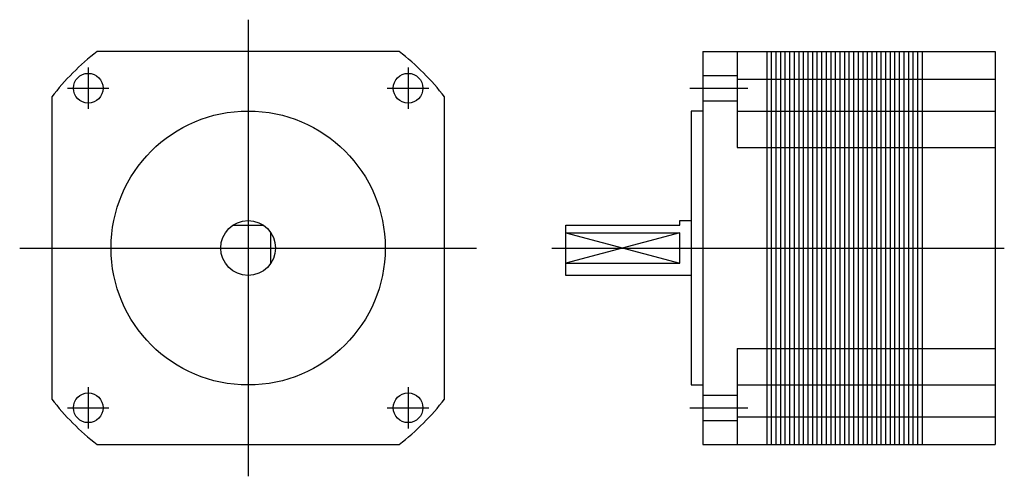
# Model space of a CAD drawing. Extents: x -50 to 166, y -50 to 50.
import ezdxf

# ---------------------------------------------------------------- set-up
doc = ezdxf.new("R2010")
doc.units = 0
doc.header["$LTSCALE"] = 2
doc.linetypes.add('CENTER', pattern=[0])
doc.linetypes.add('HIDDEN', pattern=[0])
doc.layers.get('0').update_dxf_attribs({"linetype": 'CONTINUOUS'})
doc.layers.add('CENTER', color=1, linetype='CENTER')
doc.layers.add('HIDDEN', color=7, linetype='HIDDEN')

msp = doc.modelspace()

# ---------------------------------------------------------------- linework, layer by layer
at = {"color": 0}
for p, q in [((99.5, 43), (99.5, -43)), ((99.5, 43), (163.5, 43)), ((107, 43), (107, 22)), ((113.5, 43), (113.5, -43)), ((114.5, 43), (114.5, -43)), ((115.5, 43), (115.5, -43)), ((116.5, 43), (116.5, -43)), ((117.5, 43), (117.5, -43)), ((118.5, 43), (118.5, -43)), ((119.5, 43), (119.5, -43)), ((120.5, 43), (120.5, -43)), ((121.5, 43), (121.5, -43)), ((122.5, 43), (122.5, -43)), ((123.5, 43), (123.5, -43)), ((124.5, 43), (124.5, -43)), ((125.5, 43), (125.5, -43)), ((126.5, 43), (126.5, -43)), ((127.5, 43), (127.5, -43)), ((128.5, 43), (128.5, -43)), ((129.5, 43), (129.5, -43)), ((130.5, 43), (130.5, -43)), ((131.5, 43), (131.5, -43)), ((132.5, 43), (132.5, -43)), ((133.5, 43), (133.5, -43)), ((134.5, 43), (134.5, -43)), ((135.5, 43), (135.5, -43)), ((136.5, 43), (136.5, -43)), ((137.5, 43), (137.5, -43)), ((138.5, 43), (138.5, -43)), ((139.5, 43), (139.5, -43)), ((140.5, 43), (140.5, -43)), ((141.5, 43), (141.5, -43)), ((142.5, 43), (142.5, -43)), ((143.5, 43), (143.5, -43)), ((144.5, 43), (144.5, -43)), ((145.5, 43), (145.5, -43)), ((146.5, 43), (146.5, -43)), ((147.5, 43), (147.5, -43)), ((163.5, 43), (163.5, -43)), ((107, 37), (163.5, 37)), ((107, 30), (163.5, 30)), ((107, 22), (163.5, 22)), ((-3.32, 5), (3.32, 5)), ((5, -3.32), (5, 3.32)), ((69.5, 3.32), (94.5, 3.32)), ((69.5, 3.32), (94.5, -3.32)), ((94.5, 3.32), (69.5, -3.32)), ((94.5, -3.32), (94.5, 3.32)), ((69.5, -3.32), (94.5, -3.32)), ((107, -22), (163.5, -22)), ((107, -22), (107, -43)), ((107, -30), (163.5, -30)), ((107, -37), (163.5, -37)), ((99.5, -43), (163.5, -43))]:
    msp.add_line(p, q, dxfattribs=at)
for points in [[(33.08, 43), (-33.08, 43)], [(-43, 33.08), (-43, -33.08)], [(43, -33.08), (43, 33.08)], [(99.5, 30), (97, 30), (97, -30), (99.5, -30)], [(97, -6), (69.5, -6), (69.5, 5), (94.5, 5), (94.5, 6), (97, 6)], [(-33.08, -43), (33.08, -43)]]:
    msp.add_lwpolyline(points, dxfattribs=at)
for centre, radius in [((-35, 35), 3.25), ((35, 35), 3.25), ((0, 0), 30), ((0, 0), 6), ((-35, -35), 3.25), ((35, -35), 3.25)]:
    msp.add_circle(centre, radius, dxfattribs=at)
for start, end in [(127.5683, 142.4317), (37.5683, 52.4317), (217.5683, 232.4317), (307.5683, 322.4317)]:
    msp.add_arc((0, 0), 54.25, start, end, dxfattribs=at)
at = {"layer": 'CENTER', "color": 0}
for p, q in [((0, 50), (0, -50)), ((-35, 39.54), (-35, 30.46)), ((35, 39.54), (35, 30.46)), ((-39.54, 35), (-30.46, 35)), ((30.46, 35), (39.54, 35)), ((96.66, 35), (109.34, 35)), ((-50, 0), (50, 0)), ((66.5, 0), (165.5, 0)), ((-35, -30.46), (-35, -39.54)), ((35, -30.46), (35, -39.54)), ((-39.54, -35), (-30.46, -35)), ((30.46, -35), (39.54, -35)), ((96.66, -35), (109.34, -35))]:
    msp.add_line(p, q, dxfattribs=at)
at = {"layer": 'HIDDEN', "color": 0}
for p, q in [((99.5, 37.75), (107, 37.75)), ((99.5, 32.25), (107, 32.25)), ((99.5, -32.25), (107, -32.25)), ((99.5, -37.75), (107, -37.75))]:
    msp.add_line(p, q, dxfattribs=at)

doc.saveas('drawing.dxf')
